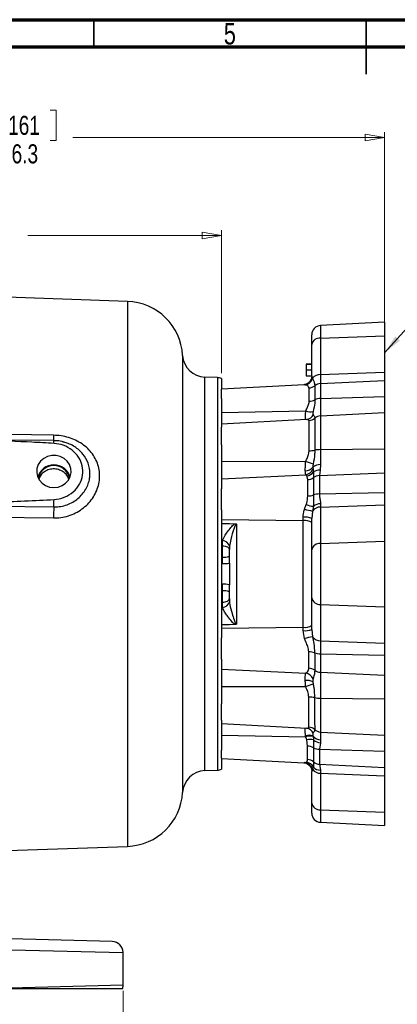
# Model space of a CAD drawing. Header units: inches. Extents: x 0.6 to 16.3, y 0.2 to 11.5.
# Tile 6 of 9: x 6 to 8.7, y 4.4 to 11.5. Entities that reach past the tile are written whole.
import ezdxf

# ---------------------------------------------------------------- set-up
doc = ezdxf.new("R2010")
doc.units = ezdxf.units.IN
doc.header["$MEASUREMENT"] = 0
doc.styles.add('SLDTEXTSTYLE0', font='TXT', dxfattribs={"width": 0.75})
doc.dimstyles.new('SLDDIMSTYLE1', dxfattribs={"dimtxt": 0.137795, "dimasz": 0.14, "dimexe": 0, "dimexo": 0.0625, "dimgap": 0.034449, "dimtad": 0, "dimdec": 1, "dimlfac": 1.5, "dimrnd": 1e-09, "dimzin": 12, "dimdsep": 46, "dimtxsty": 'SLDTEXTSTYLE0', "dimblk1": 'CLOSED', "dimblk2": 'CLOSED', "dimsah": 1, "dimcen": 0.09, "dimadec": 0, "dimazin": 3, "dimtfac": 1, "dimtdec": 1, "dimtofl": 0, "dimtmove": 0, "dimatfit": 3, "dimldrblk": 'CLOSED', "dimfxl": 0, "dimfrac": 2, "dimtolj": 1, "dimtzin": 12, "dimarcsym": 0})
doc.dimstyles.new('SLDDIMSTYLE5', dxfattribs={"dimtxt": 0.137795, "dimasz": 0.14, "dimexe": 0, "dimexo": 0.0625, "dimgap": 0.034449, "dimtad": 0, "dimdec": 1, "dimlfac": 1.5, "dimrnd": 1e-09, "dimzin": 4, "dimdsep": 46, "dimtxsty": 'SLDTEXTSTYLE0', "dimblk1": 'CLOSED', "dimblk2": 'CLOSED', "dimsah": 1, "dimcen": 0.09, "dimadec": 0, "dimazin": 1, "dimtfac": 1, "dimtdec": 1, "dimtofl": 0, "dimtmove": 0, "dimatfit": 3, "dimldrblk": 'CLOSED', "dimfxl": 0, "dimfrac": 2, "dimtolj": 1, "dimtzin": 12, "dimarcsym": 0})
doc.dimstyles.new('SLDDIMSTYLE6', dxfattribs={"dimtxt": 0.18, "dimasz": 0.14, "dimexe": 0, "dimexo": 0.0625, "dimgap": 0, "dimtad": 0, "dimtih": 1, "dimtoh": 1, "dimdec": 0, "dimrnd": 1e-09, "dimzin": 0, "dimdsep": 46, "dimtxsty": 'Standard', "dimsah": 1, "dimcen": 0.09, "dimadec": 0, "dimazin": 0, "dimtfac": 0.14, "dimtdec": 0, "dimtofl": 0, "dimtmove": 0, "dimatfit": 3, "dimfxl": 0, "dimfrac": 2, "dimtolj": 1, "dimtzin": 0, "dimarcsym": 0})

# ---------------------------------------------------------------- blocks, each defined once
blk = doc.blocks.new('_Closed')
at = {"color": 0, "linetype": 'ByBlock', "lineweight": -2}
for p, q in [((-1, 0.166667), (0, 0)), ((-1, 0.166667), (-1, -0.166667)), ((0, 0), (-1, -0.166667)), ((0, 0), (-1, 0))]:
    blk.add_line(p, q, dxfattribs=at)
blk = doc.blocks.new('_D_6')
at = {"color": 7, "linetype": 'Continuous', "lineweight": 0}
for p, q in [((5.875, 10.8423), (5.833, 10.8423)), ((5.833, 10.8423), (5.833, 10.6235)), ((6.1804, 10.8423), (6.2224, 10.8423)), ((6.2224, 10.8423), (6.2224, 10.6235)), ((8.5978, 9.2498), (8.5978, 10.6832)), ((4.3731, 10.6438), (5.7122, 10.6438)), ((5.833, 10.6235), (5.875, 10.6235)), ((6.2224, 10.6235), (6.1804, 10.6235)), ((8.5978, 10.6438), (6.3432, 10.6438))]:
    blk.add_line(p, q, dxfattribs=at)
at = {"color": 7, "linetype": 'Continuous', "lineweight": 18, "xscale": 0.14, "yscale": 0.14, "rotation": 180.0000000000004}
blk.add_blockref('_Closed', (4.3731, 10.6438), dxfattribs=at)
at = {"color": 7, "linetype": 'Continuous', "lineweight": 18, "xscale": 0.14, "yscale": 0.14}
blk.add_blockref('_Closed', (8.5978, 10.6438), dxfattribs=at)
at = {"color": 7, "linetype": 'Continuous', "lineweight": 18, "char_height": 0.1378, "attachment_point": 1, "style": 'SLDTEXTSTYLE0'}
for s, insert in [('161', (5.875, 10.8011)), ('6.3', (5.9004, 10.595))]:
    blk.add_mtext(s, dxfattribs=dict(at, insert=insert))
blk = doc.blocks.new('_D_7')
at = {"color": 7, "linetype": 'Continuous', "lineweight": 0}
for p, q in [((5.5488, 10.1336), (5.5068, 10.1336)), ((5.5068, 10.1336), (5.5068, 9.9148)), ((5.8543, 10.1336), (5.8962, 10.1336)), ((5.8962, 10.1336), (5.8962, 9.9148)), ((7.4184, 8.9402), (7.4184, 9.9745)), ((4.3731, 9.9351), (5.386, 9.9351)), ((5.5068, 9.9148), (5.5488, 9.9148)), ((5.8962, 9.9148), (5.8543, 9.9148)), ((7.4184, 9.9351), (6.0171, 9.9351))]:
    blk.add_line(p, q, dxfattribs=at)
at = {"color": 7, "linetype": 'Continuous', "lineweight": 18, "xscale": 0.14, "yscale": 0.14, "rotation": 180.0000000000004}
blk.add_blockref('_Closed', (4.3731, 9.9351), dxfattribs=at)
at = {"color": 7, "linetype": 'Continuous', "lineweight": 18, "xscale": 0.14, "yscale": 0.14}
blk.add_blockref('_Closed', (7.4184, 9.9351), dxfattribs=at)
at = {"color": 7, "linetype": 'Continuous', "lineweight": 18, "char_height": 0.1378, "attachment_point": 1, "style": 'SLDTEXTSTYLE0'}
for s, insert in [('116', (5.5488, 10.0925)), ('4.6', (5.5743, 9.8863))]:
    blk.add_mtext(s, dxfattribs=dict(at, insert=insert))
blk = doc.blocks.new('_D_10')
at = {"color": 7, "linetype": 'Continuous', "lineweight": 0}
for p, q in [((2.0398, 4.4733), (2.0398, 4.0553)), ((6.7064, 4.4733), (6.7064, 4.0553)), ((5.695, 4.2931), (5.653, 4.2931)), ((5.653, 4.2931), (5.653, 4.0744)), ((6.0005, 4.2931), (6.0424, 4.2931)), ((6.0424, 4.2931), (6.0424, 4.0744)), ((2.0398, 4.0947), (5.5322, 4.0947)), ((5.653, 4.0744), (5.695, 4.0744)), ((6.0424, 4.0744), (6.0005, 4.0744)), ((6.7064, 4.0947), (6.1633, 4.0947))]:
    blk.add_line(p, q, dxfattribs=at)
at = {"color": 7, "linetype": 'Continuous', "lineweight": 18, "xscale": 0.14, "yscale": 0.14, "rotation": 180.0000000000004}
blk.add_blockref('_Closed', (2.0398, 4.0947, -0.0033), dxfattribs=at)
at = {"color": 7, "linetype": 'Continuous', "lineweight": 18, "xscale": 0.14, "yscale": 0.14}
blk.add_blockref('_Closed', (6.7064, 4.0947, -0.0033), dxfattribs=at)
at = {"color": 7, "linetype": 'Continuous', "lineweight": 18, "char_height": 0.1378, "attachment_point": 1, "style": 'SLDTEXTSTYLE0'}
for s, insert in [('178', (5.695, 4.252)), ('7.0', (5.7205, 4.0458))]:
    blk.add_mtext(s, dxfattribs=dict(at, insert=insert))

msp = doc.modelspace()

# ---------------------------------------------------------------- linework, layer by layer
at = {"color": 7, "linetype": 'Continuous', "lineweight": 70}
for p, q in [((0.5906, 11.4961), (16.3386, 11.4961)), ((0.7874, 11.2992), (16.1417, 11.2992))]:
    msp.add_line(p, q, dxfattribs=at)
at = {"color": 7, "linetype": 'Continuous', "lineweight": 35}
for p, q in [((6.4961, 11.2992), (6.4961, 11.4961)), ((8.4646, 11.4961), (8.4646, 11.1024)), ((8.4646, 11.2992), (8.4646, 11.4961))]:
    msp.add_line(p, q, dxfattribs=at)
at = {"color": 7, "linetype": 'Continuous', "lineweight": 25}
for p, q in [((6.7389, 9.4588), (4.3731, 9.5414)), ((8.5978, 9.3088), (8.1343, 9.2845)), ((8.5978, 9.3088), (8.5978, 9.2105)), ((8.0711, 9.1462), (8.0711, 9.218)), ((8.1343, 9.1933), (8.5978, 9.2105)), ((8.1343, 9.1933), (8.1343, 8.9303)), ((8.5978, 9.2105), (8.5978, 8.9475)), ((8.0711, 8.9193), (8.0711, 9.1462)), ((8.0311, 9.0069), (8.0711, 9.0069)), ((8.0311, 9.0048), (8.0711, 9.0048)), ((8.0311, 9.0048), (8.0311, 8.9639)), ((7.3892, 8.9075), (7.2978, 8.9107)), ((8.0311, 8.9639), (8.0711, 8.9639)), ((8.0311, 8.9639), (8.0311, 8.9214)), ((8.0311, 8.9214), (8.0711, 8.9214)), ((8.0311, 8.9193), (8.0711, 8.9193)), ((8.1343, 8.9303), (8.5978, 8.9475)), ((8.1343, 8.9303), (8.1343, 8.8651)), ((8.5978, 8.9475), (8.5978, 8.8873)), ((7.4184, 8.9008), (7.4184, 8.825)), ((8.0148, 8.8562), (7.4184, 8.825)), ((8.1343, 8.8651), (8.5978, 8.8873)), ((8.1343, 8.8651), (8.1343, 8.7563)), ((8.5978, 8.8873), (8.5978, 8.7704)), ((7.4184, 8.7566), (7.4184, 8.8248)), ((8.1343, 8.7563), (8.5978, 8.7704)), ((8.5978, 8.7704), (8.5978, 8.6553)), ((7.4184, 8.7566), (7.4184, 8.5482)), ((8.1343, 8.7563), (8.1343, 8.6316)), ((7.4184, 8.6564), (8.0281, 8.6674)), ((8.1343, 8.6316), (8.5978, 8.6553)), ((8.1343, 8.6316), (8.1343, 8.3867)), ((8.5978, 8.6553), (8.5978, 8.392)), ((8.0332, 8.6038), (7.4184, 8.5716)), ((7.4184, 8.4219), (7.4184, 8.5482)), ((8.0512, 8.379), (8.0512, 8.5976)), ((8.0927, 8.6146), (8.0927, 8.3828)), ((7.4184, 8.4219), (7.4184, 8.1044)), ((8.1343, 8.3867), (8.5978, 8.392)), ((8.1343, 8.3867), (8.1343, 8.2783)), ((8.5978, 8.392), (8.5978, 8.2193)), ((7.4184, 8.3031), (8.0276, 8.3017)), ((8.1343, 8.2783), (8.1325, 8.239)), ((7.4184, 8.1756), (8.0275, 8.2055)), ((8.0356, 8.1975), (8.0275, 8.2055)), ((8.0418, 8.17), (8.0356, 8.1975)), ((8.0793, 8.2588), (8.0809, 8.2466)), ((8.0809, 8.2466), (8.084, 8.2255)), ((8.084, 8.2255), (8.0839, 8.1845)), ((8.1325, 8.239), (8.1259, 8.1992)), ((8.1259, 8.1992), (8.5978, 8.2193)), ((8.5978, 8.2193), (8.5978, 8.0763)), ((7.4184, 7.9512), (7.4184, 8.1044)), ((8.1263, 8.0663), (8.5978, 8.0763)), ((8.5978, 8.0763), (8.5978, 7.9885)), ((8.0187, 7.9564), (8.0316, 7.9888)), ((8.0829, 7.9774), (8.0765, 7.9428)), ((8.1343, 7.9955), (8.1343, 7.9714)), ((8.1343, 7.9714), (8.5978, 7.9885)), ((8.5978, 7.9885), (8.5978, 7.7256)), ((7.4184, 7.9512), (7.4184, 7.4881)), ((8.0765, 7.9428), (8.0711, 7.8896)), ((8.1343, 7.9714), (8.1343, 7.7084)), ((7.4184, 7.8803), (8.0079, 7.8738)), ((7.5256, 7.8479), (7.5256, 7.1245)), ((8.0079, 7.8738), (8.0079, 7.8981)), ((8.0079, 7.1024), (8.0079, 7.8738)), ((8.0711, 7.6613), (8.0711, 7.8896)), ((7.4184, 7.7298), (7.4261, 7.7295)), ((8.1343, 7.7084), (8.5978, 7.7256)), ((8.1343, 7.7084), (8.1343, 7.2678)), ((8.5978, 7.7256), (8.5978, 7.2506)), ((7.4751, 7.5663), (7.4751, 7.6643)), ((8.0711, 7.3149), (8.0711, 7.6613)), ((7.4246, 7.6101), (7.4184, 7.6102)), ((7.4246, 7.563), (7.4246, 7.6101)), ((7.4184, 7.4881), (7.4184, 7.025)), ((7.4246, 7.365), (7.4246, 7.4132)), ((7.4751, 7.3101), (7.4751, 7.4099)), ((7.4184, 7.3649), (7.4246, 7.365)), ((8.0711, 7.0866), (8.0711, 7.3149)), ((8.1343, 7.2678), (8.5978, 7.2506)), ((8.1343, 7.2678), (8.1343, 7.0048)), ((7.4261, 7.2454), (7.4184, 7.2451)), ((8.5978, 7.2506), (8.5978, 6.9877)), ((7.4184, 7.0959), (8.0079, 7.1024)), ((8.0079, 7.0781), (8.0079, 7.1024)), ((8.0187, 7.0198), (8.0079, 7.0781)), ((8.0711, 7.0866), (8.0765, 7.0334)), ((7.4184, 6.8718), (7.4184, 7.025)), ((8.1343, 7.0048), (8.5978, 6.9877)), ((8.1343, 7.0048), (8.1343, 6.9097)), ((8.5978, 6.9877), (8.5978, 6.8999)), ((8.1343, 6.9097), (8.5978, 6.8999)), ((8.1343, 6.9097), (8.1343, 6.7767)), ((7.4184, 6.8718), (7.4184, 6.5495)), ((8.5978, 6.8999), (8.5978, 6.7569)), ((7.4184, 6.8002), (8.027, 6.7703)), ((8.1343, 6.7767), (8.5978, 6.7569)), ((8.1343, 6.7767), (8.1343, 6.5895)), ((8.5978, 6.7569), (8.5978, 6.5842)), ((7.4184, 6.6729), (8.0269, 6.6742)), ((8.1343, 6.5895), (8.5978, 6.5842)), ((8.1343, 6.5895), (8.1343, 6.3446)), ((8.5978, 6.5842), (8.5978, 6.321)), ((7.4184, 6.4311), (7.4184, 6.5495)), ((7.4184, 6.4311), (7.4184, 6.2142)), ((7.4184, 6.4053), (8.0321, 6.3731)), ((8.1343, 6.3446), (8.5978, 6.321)), ((8.1343, 6.3446), (8.1343, 6.2891)), ((7.4184, 6.321), (8.0266, 6.3099)), ((8.0266, 6.3099), (8.0259, 6.3168)), ((8.0408, 6.242), (8.0347, 6.2892)), ((8.0801, 6.3156), (8.0804, 6.3138)), ((8.0804, 6.3138), (8.0838, 6.2876)), ((8.0838, 6.2876), (8.0839, 6.231)), ((8.1343, 6.2891), (8.1329, 6.2656)), ((8.5978, 6.321), (8.5978, 6.2058)), ((7.4184, 6.1544), (7.4184, 6.2142)), ((8.1329, 6.2656), (8.1269, 6.2201)), ((8.1269, 6.2201), (8.5978, 6.2058)), ((8.5978, 6.2058), (8.5978, 6.0889)), ((7.4184, 6.1544), (7.4184, 6.0754)), ((7.4184, 6.1536), (8.0135, 6.1224)), ((8.0182, 6.123), (8.0312, 6.1269)), ((7.2978, 6.0655), (7.3892, 6.0687)), ((8.0135, 6.1224), (8.0147, 6.1223)), ((8.0763, 6.0748), (8.0711, 6.0587)), ((8.0711, 5.83), (8.0711, 6.0587)), ((8.0827, 6.0909), (8.0763, 6.0748)), ((8.127, 6.1115), (8.5978, 6.0889)), ((8.1343, 6.0683), (8.1343, 6.0459)), ((8.5978, 6.0889), (8.5978, 6.0287)), ((8.1343, 6.0459), (8.5978, 6.0287)), ((8.1343, 6.0459), (8.1343, 5.7829)), ((8.5978, 6.0287), (8.5978, 5.7657)), ((8.0711, 5.7582), (8.0711, 5.83)), ((8.1343, 5.7829), (8.5978, 5.7657)), ((8.5978, 5.7657), (8.5978, 5.6674)), ((8.1343, 5.6917), (8.5978, 5.6674)), ((5.7805, 5.4839), (6.7389, 5.5174)), ((6.6285, 4.8301), (5.408, 4.8621)), ((5.6738, 4.7756), (6.7064, 4.7502)), ((6.7064, 4.5127), (6.7064, 4.7502)), ((6.7064, 4.5127), (5.7179, 4.4884))]:
    msp.add_line(p, q, dxfattribs=at)
at = {"color": 8, "linetype": 'Continuous', "lineweight": 25}
for p, q in [((6.7389, 9.4588), (6.7389, 7.4881)), ((8.1343, 9.2845), (8.1343, 9.1933)), ((7.1372, 9.0682), (7.1372, 5.908)), ((7.2978, 7.4881), (7.2978, 8.9107)), ((7.3892, 8.9075), (7.3892, 7.4881)), ((8.0197, 8.8556), (8.0149, 8.855)), ((6.7389, 7.4881), (6.7389, 5.5174)), ((7.2978, 6.0655), (7.2978, 7.4881)), ((7.3892, 7.4881), (7.3892, 6.0687)), ((8.1343, 5.7829), (8.1343, 5.6917))]:
    msp.add_line(p, q, dxfattribs=at)
at = {"color": 7, "linetype": 'Continuous', "lineweight": 25, "flags": 128}
for points in [[(6.2036, 8.4909), (6.0437, 8.493), (5.4041, 8.5012), (4.3731, 8.5144)], [(6.2058, 8.4516), (5.8476, 8.4562), (5.0898, 8.4657)], [(6.2064, 8.1125), (6.2374, 8.1162), (6.2664, 8.1269), (6.2916, 8.144), (6.3115, 8.1665), (6.3248, 8.1928), (6.3307, 8.2214), (6.3287, 8.2505), (6.3191, 8.2782), (6.3023, 8.3028), (6.2796, 8.3227), (6.2523, 8.3368), (6.222, 8.344), (6.1908, 8.344), (6.1606, 8.3368), (6.1333, 8.3227), (6.1105, 8.3028), (6.0938, 8.2782), (6.0842, 8.2505), (6.0822, 8.2214), (6.088, 8.1928), (6.1013, 8.1665), (6.1212, 8.144), (6.1465, 8.1269), (6.1755, 8.1162), (6.2064, 8.1125)], [(5.6222, 7.9793), (5.7821, 7.9773), (6.2056, 7.972)], [(5.6202, 7.8998), (5.7801, 7.8978), (6.2036, 7.8926)], [(7.4184, 7.8525), (7.4751, 7.8518), (7.5162, 7.8512)], [(7.4249, 7.6914), (7.4349, 7.6906), (7.4444, 7.6889), (7.453, 7.6863), (7.4606, 7.6829), (7.4668, 7.6789), (7.4713, 7.6743), (7.4742, 7.6694), (7.4751, 7.6643)], [(7.4249, 7.2827), (7.4349, 7.2835), (7.4444, 7.2853), (7.453, 7.2879), (7.4606, 7.2913), (7.4668, 7.2954), (7.4713, 7.3), (7.4742, 7.305), (7.4751, 7.3101)], [(7.517, 7.1215), (7.4751, 7.1209), (7.4184, 7.1201)]]:
    msp.add_lwpolyline(points, dxfattribs=at)
at = {"color": 7, "linetype": 'Continuous', "lineweight": 25}
for centre, radius, start, end in [((6.7244, 9.0457), 0.4133, 3.11173, 88), ((8.1378, 9.218), 0.0667, 93, 180), ((8.1284, 9.1353), 0.0583, 84.21171, 169.17046), ((7.3036, 9.0772), 0.1667, 183.11173, 268), ((7.3864, 8.8275), 0.08, 66.42182, 88), ((8.0138, 8.9213), 0.0659, 275.16565, 343.56936), ((8.1331, 8.8597), 0.0706, 89.01183, 142.6055), ((8.0485, 8.9034), 0.07, 272.48963, 309.3839), ((8.1373, 8.7951), 0.07, 92.43373, 129.32568), ((8.0503, 8.8329), 0.0965, 270.91091, 296.30715), ((8.1357, 8.6598), 0.0965, 90.844, 116.21571), ((8.0639, 8.758), 0.0974, 248.43607, 280.23417), ((8.1376, 8.5641), 0.0675, 92.82906, 131.64088), ((8.0479, 8.665), 0.0675, 272.82906, 311.64088), ((8.0507, 8.6097), 0.2308, 270.1145, 280.48643), ((8.1347, 8.1559), 0.2308, 90.1145, 100.48643), ((6.2064, 8.1558), 0.1207, 15.26105, 164.73895), ((6.2064, 8.1567), 0.1158, 11.93507, 168.06493), ((7.8381, 7.7332), 0.5993, 66.08867, 71.55755), ((8.1324, 8.1965), 0.0818, 88.66311, 130.38137), ((8.0218, 8.3132), 0.0792, 271.92844, 316.63544), ((8.0148, 8.2772), 0.0729, 280.075, 335.12778), ((8.0256, 8.2705), 0.0737, 277.77716, 322.38688), ((8.1285, 8.1243), 0.0749, 91.92788, 126.53241), ((8.1269, 8.1653), 0.074, 85.68833, 125.42827), ((8.0395, 8.2449), 0.0749, 271.73041, 306.30712), ((8.0409, 8.1813), 0.1298, 270.23389, 289.31671), ((8.1271, 7.937), 0.1293, 90.37186, 109.53488), ((4.6793, 8.0459), 1.5281, 357.22769, 359.2382), ((8.1031, 8.1889), 0.2125, 250.31745, 264.54367), ((8.134, 7.9142), 0.0813, 89.82532, 128.97064), ((8.0132, 7.8874), 1.8095, 177.31986, 179.83581), ((8.1526, 8.3974), 0.4609, 253.10534, 260.48995), ((8.1329, 7.9014), 0.07, 88.85223, 143.6787), ((8.0229, 7.7699), 0.1291, 68.05655, 96.65272), ((8.0223, 7.7898), 0.0852, 55.08646, 99.73971), ((7.4231, 7.6753), 0.0544, 13.71477, 86.7915), ((8.1284, 7.6503), 0.0583, 84.21171, 169.17046), ((7.4366, 7.7353), 0.1258, 264.50485, 287.81855), ((7.4367, 7.7627), 0.2001, 266.52075, 281.06179), ((7.4367, 7.2135), 0.2001, 78.93821, 93.47925), ((7.4366, 7.2409), 0.1247, 72.02087, 95.5414), ((7.4231, 7.2996), 0.0543, 273.12363, 346.3747), ((8.1284, 7.3259), 0.0583, 190.82954, 275.78829), ((8.0223, 7.1864), 0.0852, 260.26029, 304.91354), ((8.0229, 7.2063), 0.1291, 263.34728, 291.94345), ((8.1526, 6.5788), 0.4609, 99.51005, 106.89466), ((8.1329, 7.0748), 0.07, 216.3213, 271.14777), ((8.0491, 6.7948), 0.1296, 70.7208, 89.82182), ((8.1349, 7.039), 0.1292, 250.53702, 269.70557), ((8.0142, 6.6986), 0.0728, 24.15912, 79.88746), ((8.0479, 6.731), 0.0748, 53.73021, 88.34473), ((8.1367, 6.8515), 0.0748, 233.54134, 268.17847), ((8.0355, 6.6207), 0.0976, 63.47491, 96.78982), ((7.8339, 7.2735), 0.6296, 287.851, 293.06626), ((8.0488, 6.3711), 0.2266, 79.06288, 89.88538), ((8.1345, 6.8169), 0.2274, 259.15601, 269.93883), ((8.0468, 6.3122), 0.0675, 47.7424, 87.24727), ((8.1376, 6.4121), 0.0675, 227.67296, 267.17555), ((8.0514, 6.239), 0.0818, 69.48837, 108.17376), ((8.06, 6.2208), 0.0952, 77.59566, 110.53806), ((8.056, 6.1905), 0.101, 74.01911, 102.15682), ((8.135, 6.3594), 0.0702, 218.50233, 269.37716), ((8.1395, 6.3464), 0.081, 226.51973, 265.2815), ((8.0395, 6.1474), 0.0946, 62.05929, 89.23046), ((8.1279, 6.3149), 0.0948, 242.30794, 269.40651), ((8.0225, 6.0596), 0.0679, 27.46024, 82.62589), ((8.0379, 6.0764), 0.0697, 48.75288, 87.63958), ((8.1299, 6.1812), 0.0698, 228.69397, 267.58313), ((7.3036, 5.899), 0.1667, 92, 176.88827), ((7.3864, 6.1487), 0.08, 272, 293.57818), ((8.0125, 6.0571), 0.0662, 15.53709, 85.02521), ((8.1328, 6.1156), 0.0697, 215.811, 271.22493), ((8.1353, 6.1409), 0.0725, 223.57778, 269.20063), ((6.7244, 5.9305), 0.4133, 272, 356.88827), ((8.1284, 5.8409), 0.0583, 190.82954, 275.78829), ((8.1378, 5.7582), 0.0667, 180, 267), ((6.6264, 4.7502), 0.08, 0, 88.5), ((6.6264, 4.5127), 0.08, 342.29255, 0)]:
    msp.add_arc(centre, radius, start, end, dxfattribs=at)
at = {"color": 8, "linetype": 'Continuous', "lineweight": 25}
for centre, radius, start, end in [((8.0249, 8.6649), 0.0617, 280.70897, 335.61758), ((6.411, 8.4804), 0.2076, 177.09411, 188.07744), ((6.1314, 8.4362), 0.076, 356.71763, 11.69918), ((8.0237, 6.3119), 0.0619, 23.48194, 78.7676)]:
    msp.add_arc(centre, radius, start, end, dxfattribs=at)
at = {"color": 7, "linetype": 'Continuous', "lineweight": 25}
for points, knots in [([(8.0705, 8.918), (8.0704, 8.9141), (8.0703, 8.9039), (8.0636, 8.8875), (8.0519, 8.8724), (8.0377, 8.8625), (8.0243, 8.8574), (8.0175, 8.8566), (8.0143, 8.8563)], [0, 0, 0, 0, 0.12374, 0.322888, 0.529133, 0.706423, 0.864497, 1, 1, 1, 1]), ([(8.0711, 8.9193), (8.0711, 8.9188), (8.0713, 8.9148), (8.0743, 8.9083), (8.077, 8.9026)], [0, 0, 0, 0, 0.106781, 1, 1, 1, 1]), ([(8.077, 8.9026), (8.0803, 8.8955), (8.0883, 8.8781), (8.0912, 8.86), (8.0929, 8.8493)], [0, 0, 0, 0, 0.406272, 1, 1, 1, 1]), ([(8.0515, 8.8334), (8.0497, 8.8382), (8.0472, 8.845), (8.0337, 8.8523), (8.0256, 8.8542), (8.0197, 8.8556)], [0, 0, 0, 0, 0.384735, 0.54712, 1, 1, 1, 1]), ([(8.0519, 8.7364), (8.0518, 8.749), (8.0518, 8.7746), (8.0517, 8.8083), (8.0516, 8.8247), (8.0515, 8.8334)], [0, 0, 0, 0, 0.3101904, 0.6293767, 1, 1, 1, 1]), ([(8.0929, 8.8493), (8.0929, 8.84), (8.093, 8.8228), (8.093, 8.7872), (8.0931, 8.7601), (8.0931, 8.7464)], [0, 0, 0, 0, 0.370666, 0.680841, 1, 1, 1, 1]), ([(8.0281, 8.6674), (8.0322, 8.6762), (8.0405, 8.694), (8.0503, 8.7169), (8.0514, 8.731), (8.0519, 8.7364)], [0, 0, 0, 0, 0.377255, 0.759814, 1, 1, 1, 1]), ([(8.0931, 8.7464), (8.0929, 8.7388), (8.092, 8.7102), (8.0858, 8.6825), (8.0812, 8.6622)], [0, 0, 0, 0, 0.2659145, 1, 1, 1, 1]), ([(8.0812, 8.6622), (8.081, 8.6615), (8.0804, 8.6583), (8.0797, 8.6531), (8.0794, 8.6471), (8.0798, 8.6422), (8.0807, 8.6403), (8.0812, 8.6394)], [0, 0, 0, 0, 0.061174, 0.286538, 0.528301, 0.774426, 1, 1, 1, 1]), ([(8.0812, 8.6394), (8.0828, 8.6372), (8.0891, 8.6289), (8.0912, 8.6206), (8.0927, 8.6146)], [0, 0, 0, 0, 0.268651, 1, 1, 1, 1]), ([(8.0364, 8.6044), (8.0358, 8.6042), (8.0346, 8.6039), (8.0336, 8.6039), (8.0331, 8.604)], [0, 0, 0, 0, 0.531969, 1, 1, 1, 1]), ([(6.2036, 7.8926), (6.2168, 7.8928), (6.2486, 7.8935), (6.2983, 7.903), (6.3508, 7.9216), (6.3992, 7.9485), (6.4421, 7.9824), (6.478, 8.0223), (6.5063, 8.0668), (6.5259, 8.1148), (6.5367, 8.1647), (6.5379, 8.2153), (6.5298, 8.2652), (6.5122, 8.3126), (6.486, 8.3566), (6.4518, 8.3955), (6.4109, 8.4288), (6.3643, 8.4555), (6.3133, 8.4752), (6.2592, 8.4879), (6.2222, 8.4899), (6.2036, 8.4909)], [0, 0, 0, 0, 0.038378, 0.09291, 0.147439, 0.201566, 0.255685, 0.308751, 0.361806, 0.414177, 0.466541, 0.51909, 0.571642, 0.624715, 0.677797, 0.731116, 0.784444, 0.838115, 0.891791, 0.945895, 1, 1, 1, 1]), ([(6.2073, 8.4319), (6.154, 8.4348), (5.8878, 8.4494), (5.4365, 8.4608), (5.0386, 8.4661), (4.854, 8.4685)], [0, 0, 0, 0, 0.118179, 0.590932, 1, 1, 1, 1]), ([(6.2686, 8.4436), (6.2667, 8.4441), (6.2512, 8.4488), (6.2298, 8.4514), (6.2107, 8.451), (6.2058, 8.4509)], [0, 0, 0, 0, 0.0977301, 0.7659086, 1, 1, 1, 1]), ([(6.2073, 8.0256), (6.2327, 8.0295), (6.2835, 8.0373), (6.3486, 8.0781), (6.3952, 8.1345), (6.4179, 8.2014), (6.4151, 8.2702), (6.3883, 8.3338), (6.3403, 8.3858), (6.2776, 8.4217), (6.2302, 8.4285), (6.2073, 8.4319)], [0, 0, 0, 0, 0.11604, 0.231742, 0.345909, 0.4574, 0.56622, 0.674467, 0.78353, 0.895363, 1, 1, 1, 1]), ([(6.2858, 8.4387), (6.2829, 8.4399), (6.2774, 8.4421), (6.2715, 8.4426), (6.2687, 8.4429)], [0, 0, 0, 0, 0.525278, 1, 1, 1, 1]), ([(8.0276, 8.3017), (8.0318, 8.3112), (8.04, 8.3303), (8.0497, 8.3561), (8.0508, 8.3727), (8.0512, 8.379)], [0, 0, 0, 0, 0.3802701, 0.7659961, 1, 1, 1, 1]), ([(8.0927, 8.3828), (8.0925, 8.3739), (8.0917, 8.3396), (8.0855, 8.306), (8.081, 8.281)], [0, 0, 0, 0, 0.259021, 1, 1, 1, 1]), ([(8.0244, 8.234), (8.0244, 8.2379), (8.0242, 8.2495), (8.025, 8.272), (8.0265, 8.2915), (8.0276, 8.3013), (8.0276, 8.3017)], [0, 0, 0, 0, 0.202737, 0.596225, 0.982207, 1, 1, 1, 1]), ([(8.081, 8.281), (8.0809, 8.2809), (8.0804, 8.2778), (8.0796, 8.2716), (8.0792, 8.2644), (8.0793, 8.2602), (8.0793, 8.2588)], [0, 0, 0, 0, 0.01624, 0.387771, 0.790405, 1, 1, 1, 1]), ([(6.314, 8.1743), (6.31, 8.1836), (6.3013, 8.204), (6.2743, 8.2281), (6.2394, 8.2443), (6.2004, 8.2489), (6.1621, 8.2417), (6.1292, 8.223), (6.1062, 8.1989), (6.1002, 8.1799), (6.0979, 8.1724)], [0, 0, 0, 0, 0.1105389, 0.2442073, 0.3778395, 0.5113227, 0.6448082, 0.7786017, 0.9126908, 1, 1, 1, 1]), ([(8.0275, 8.2055), (8.0268, 8.2086), (8.0252, 8.2154), (8.0247, 8.2275), (8.0244, 8.234)], [0, 0, 0, 0, 0.4657135, 1, 1, 1, 1]), ([(8.1259, 8.1992), (8.126, 8.1881), (8.1261, 8.1655), (8.1262, 8.1209), (8.1262, 8.0853), (8.1263, 8.0663)], [0, 0, 0, 0, 0.310537, 0.63008, 1, 1, 1, 1]), ([(8.0415, 8.0515), (8.0415, 8.0684), (8.0415, 8.0995), (8.0416, 8.1394), (8.0417, 8.1597), (8.0418, 8.17)], [0, 0, 0, 0, 0.367089, 0.679022, 1, 1, 1, 1]), ([(8.0839, 8.1845), (8.0839, 8.1739), (8.0839, 8.1525), (8.0839, 8.1103), (8.0839, 8.0768), (8.0839, 8.0588)], [0, 0, 0, 0, 0.311344, 0.631717, 1, 1, 1, 1]), ([(8.0316, 7.9888), (8.0328, 7.9925), (8.0401, 8.0132), (8.0408, 8.0342), (8.0415, 8.0515)], [0, 0, 0, 0, 0.1759907, 1, 1, 1, 1]), ([(8.0839, 8.0588), (8.0841, 8.045), (8.0845, 8.0174), (8.0834, 7.9907), (8.0829, 7.9774)], [0, 0, 0, 0, 0.499629, 1, 1, 1, 1]), ([(8.1263, 8.0663), (8.1268, 8.0567), (8.128, 8.0373), (8.1333, 8.0142), (8.134, 8.0006), (8.1343, 7.9955)], [0, 0, 0, 0, 0.380944, 0.768625, 1, 1, 1, 1]), ([(5.6231, 8.0024), (5.6764, 8.0038), (5.8712, 8.0091), (6.0659, 8.0186), (6.2073, 8.0256)], [0, 0, 0, 0, 0.273641, 1, 1, 1, 1]), ([(8.0079, 7.8981), (8.0095, 7.9152), (8.0114, 7.9351), (8.0178, 7.9538), (8.0187, 7.9564)], [0, 0, 0, 0, 0.861443, 1, 1, 1, 1]), ([(7.4261, 7.7295), (7.4313, 7.7421), (7.4406, 7.7641), (7.4663, 7.7996), (7.4874, 7.8245), (7.5039, 7.8424), (7.5121, 7.8483), (7.5162, 7.8512)], [0, 0, 0, 0, 0.327644, 0.5782208, 0.8290792, 0.9144479, 1, 1, 1, 1]), ([(7.5256, 7.8479), (7.5253, 7.8479), (7.5245, 7.8478), (7.5228, 7.8469), (7.5188, 7.8423), (7.5147, 7.8326), (7.5011, 7.7968), (7.4856, 7.7467), (7.4786, 7.7045), (7.4759, 7.6881)], [0, 0, 0, 0, 0.006139, 0.012414, 0.031167, 0.106805, 0.188215, 0.684818, 1, 1, 1, 1]), ([(7.5162, 7.8512), (7.5183, 7.851), (7.5216, 7.8508), (7.5246, 7.8489), (7.5256, 7.848), (7.5256, 7.8479)], [0, 0, 0, 0, 0.6060599, 0.9764023, 1, 1, 1, 1]), ([(7.4246, 7.6101), (7.4247, 7.6235), (7.425, 7.6519), (7.425, 7.6777), (7.4249, 7.6914)], [0, 0, 0, 0, 0.469704, 1, 1, 1, 1]), ([(7.4249, 7.6914), (7.4249, 7.694), (7.4249, 7.7086), (7.4256, 7.7201), (7.4261, 7.7295)], [0, 0, 0, 0, 0.181585, 1, 1, 1, 1]), ([(7.4759, 7.6881), (7.4755, 7.682), (7.4751, 7.6743), (7.4751, 7.6659), (7.4751, 7.6643)], [0, 0, 0, 0, 0.806292, 1, 1, 1, 1]), ([(7.4751, 7.5663), (7.4751, 7.5308), (7.4752, 7.4786), (7.4751, 7.4265), (7.4751, 7.4099)], [0, 0, 0, 0, 0.681893, 1, 1, 1, 1]), ([(7.4249, 7.2827), (7.425, 7.2951), (7.425, 7.3209), (7.4247, 7.3498), (7.4246, 7.365)], [0, 0, 0, 0, 0.476366, 1, 1, 1, 1]), ([(7.4261, 7.2454), (7.4259, 7.2471), (7.4249, 7.2574), (7.4249, 7.2712), (7.4249, 7.2827)], [0, 0, 0, 0, 0.166151, 1, 1, 1, 1]), ([(7.4751, 7.3101), (7.4751, 7.3032), (7.4751, 7.2951), (7.4758, 7.2879), (7.4759, 7.2868)], [0, 0, 0, 0, 0.846693, 1, 1, 1, 1]), ([(7.4759, 7.2868), (7.4767, 7.28), (7.4802, 7.2529), (7.4923, 7.2086), (7.5054, 7.1661), (7.5143, 7.1418), (7.5184, 7.132), (7.5217, 7.1269), (7.5233, 7.1253), (7.5243, 7.1247), (7.5251, 7.1245), (7.5254, 7.1245), (7.5256, 7.1245)], [0, 0, 0, 0, 0.130343, 0.521762, 0.801338, 0.88666, 0.956695, 0.978293, 0.987039, 0.994512, 0.996118, 1, 1, 1, 1]), ([(7.517, 7.1215), (7.5162, 7.122), (7.5112, 7.1249), (7.5032, 7.1324), (7.4854, 7.1515), (7.4653, 7.1767), (7.4449, 7.2055), (7.4319, 7.2275), (7.4278, 7.2402), (7.4261, 7.2454)], [0, 0, 0, 0, 0.016988, 0.095181, 0.183451, 0.464018, 0.663137, 0.861756, 1, 1, 1, 1]), ([(7.5256, 7.1245), (7.5256, 7.1244), (7.5252, 7.124), (7.5238, 7.1229), (7.5209, 7.1217), (7.5184, 7.1216), (7.517, 7.1215)], [0, 0, 0, 0, 0.025743, 0.193586, 0.562396, 1, 1, 1, 1]), ([(8.0495, 6.9244), (8.0476, 6.9373), (8.0451, 6.9548), (8.0321, 6.986), (8.0245, 7.0052), (8.0187, 7.0198)], [0, 0, 0, 0, 0.399582, 0.543733, 1, 1, 1, 1]), ([(8.0765, 7.0334), (8.0797, 7.0176), (8.0875, 6.979), (8.0903, 6.9401), (8.0919, 6.9171)], [0, 0, 0, 0, 0.410068, 1, 1, 1, 1]), ([(8.0501, 6.8057), (8.05, 6.8157), (8.0499, 6.836), (8.0496, 6.8759), (8.0495, 6.9075), (8.0495, 6.9244)], [0, 0, 0, 0, 0.311754, 0.632548, 1, 1, 1, 1]), ([(8.0919, 6.9171), (8.0919, 6.8992), (8.092, 6.8661), (8.0921, 6.8238), (8.0921, 6.8022), (8.0922, 6.7913)], [0, 0, 0, 0, 0.367534, 0.679234, 1, 1, 1, 1]), ([(8.024, 6.7176), (8.0239, 6.7227), (8.0237, 6.7328), (8.024, 6.7497), (8.025, 6.7628), (8.0265, 6.7685), (8.027, 6.7703)], [0, 0, 0, 0, 0.214158, 0.427232, 0.821709, 1, 1, 1, 1]), ([(8.027, 6.7703), (8.0311, 6.7737), (8.0393, 6.7804), (8.0487, 6.7925), (8.0497, 6.8021), (8.0501, 6.8057)], [0, 0, 0, 0, 0.3803417, 0.766258, 1, 1, 1, 1]), ([(8.0922, 6.7913), (8.092, 6.7859), (8.0913, 6.7652), (8.0852, 6.7441), (8.0806, 6.7284)], [0, 0, 0, 0, 0.258289, 1, 1, 1, 1]), ([(8.0269, 6.6742), (8.026, 6.684), (8.0247, 6.6989), (8.0242, 6.7128), (8.024, 6.7176)], [0, 0, 0, 0, 0.6523137, 1, 1, 1, 1]), ([(8.0806, 6.7284), (8.0804, 6.7275), (8.0796, 6.7245), (8.0791, 6.7193), (8.079, 6.7132), (8.0791, 6.7098), (8.0791, 6.708)], [0, 0, 0, 0, 0.166503, 0.559997, 0.779442, 1, 1, 1, 1]), ([(8.0791, 6.708), (8.0792, 6.7064), (8.0795, 6.702), (8.0802, 6.6973), (8.0806, 6.6943)], [0, 0, 0, 0, 0.35963, 1, 1, 1, 1]), ([(8.0806, 6.6943), (8.0822, 6.6853), (8.0883, 6.652), (8.0903, 6.6182), (8.0917, 6.5936)], [0, 0, 0, 0, 0.270614, 1, 1, 1, 1]), ([(8.0492, 6.5977), (8.0474, 6.6112), (8.045, 6.6297), (8.035, 6.6547), (8.03, 6.6668), (8.0269, 6.6742)], [0, 0, 0, 0, 0.511923, 0.699161, 1, 1, 1, 1]), ([(8.05, 6.3796), (8.0499, 6.3841), (8.0497, 6.393), (8.0495, 6.4161), (8.0494, 6.4457), (8.0492, 6.4815), (8.0492, 6.5225), (8.0492, 6.5619), (8.0492, 6.5877), (8.0492, 6.5977)], [0, 0, 0, 0, 0.150707, 0.301413, 0.452117, 0.60282, 0.75352, 0.904219, 1, 1, 1, 1]), ([(8.0917, 6.5936), (8.0917, 6.583), (8.0917, 6.5558), (8.0917, 6.5139), (8.0918, 6.4706), (8.0918, 6.4323), (8.0919, 6.401), (8.092, 6.3764), (8.0921, 6.3669), (8.0921, 6.3622)], [0, 0, 0, 0, 0.095803, 0.244379, 0.397284, 0.545833, 0.698707, 0.847194, 1, 1, 1, 1]), ([(8.0322, 6.373), (8.033, 6.373), (8.034, 6.373), (8.0354, 6.3727), (8.0357, 6.3726)], [0, 0, 0, 0, 0.740701, 1, 1, 1, 1]), ([(8.0921, 6.3622), (8.092, 6.36), (8.0912, 6.3519), (8.0851, 6.3431), (8.0805, 6.3366)], [0, 0, 0, 0, 0.260244, 1, 1, 1, 1]), ([(8.0347, 6.2892), (8.0341, 6.2911), (8.0318, 6.298), (8.0288, 6.3049), (8.0266, 6.3099)], [0, 0, 0, 0, 0.265541, 1, 1, 1, 1]), ([(8.0805, 6.3366), (8.0803, 6.3362), (8.0796, 6.3351), (8.0787, 6.3307), (8.0788, 6.3247), (8.0796, 6.3186), (8.0799, 6.3169), (8.0801, 6.3156)], [0, 0, 0, 0, 0.099559, 0.344559, 0.828836, 0.872211, 1, 1, 1, 1]), ([(8.0407, 6.146), (8.0407, 6.1546), (8.0407, 6.1705), (8.0407, 6.2036), (8.0408, 6.2291), (8.0408, 6.242)], [0, 0, 0, 0, 0.36377, 0.677339, 1, 1, 1, 1]), ([(8.0839, 6.231), (8.0839, 6.2176), (8.0839, 6.1906), (8.0839, 6.1551), (8.0839, 6.1379), (8.0839, 6.1288)], [0, 0, 0, 0, 0.312263, 0.633581, 1, 1, 1, 1]), ([(8.1269, 6.2201), (8.1269, 6.206), (8.127, 6.1774), (8.127, 6.1396), (8.127, 6.1213), (8.127, 6.1115)], [0, 0, 0, 0, 0.310487, 0.629976, 1, 1, 1, 1]), ([(8.0312, 6.1269), (8.0324, 6.1276), (8.0387, 6.1311), (8.0406, 6.1379), (8.0407, 6.1452), (8.0407, 6.146)], [0, 0, 0, 0, 0.167303, 0.902411, 1, 1, 1, 1]), ([(8.0839, 6.1288), (8.084, 6.1229), (8.0844, 6.1113), (8.0833, 6.0977), (8.0827, 6.0909)], [0, 0, 0, 0, 0.499642, 1, 1, 1, 1]), ([(8.0133, 6.1221), (8.0155, 6.122), (8.0217, 6.1216), (8.0352, 6.1172), (8.0501, 6.1074), (8.0628, 6.0922), (8.0703, 6.0747), (8.0706, 6.0629), (8.0708, 6.058)], [0, 0, 0, 0, 0.09583, 0.263311, 0.447206, 0.640138, 0.850807, 1, 1, 1, 1]), ([(8.127, 6.1115), (8.128, 6.1056), (8.1302, 6.0935), (8.1329, 6.0768), (8.1343, 6.0683)], [0, 0, 0, 0, 0.49087, 1, 1, 1, 1]), ([(6.7026, 4.4884), (6.7008, 4.4884), (6.6973, 4.4884), (6.6691, 4.4884), (6.6265, 4.4884), (6.5678, 4.4884), (6.4936, 4.4884), (6.4052, 4.4884), (6.304, 4.4884), (6.1907, 4.4884), (6.0673, 4.4884), (5.9452, 4.4884), (5.8283, 4.4884), (5.7547, 4.4884), (5.7179, 4.4884)], [0, 0, 0, 0, 0.092005, 0.178274, 0.264818, 0.351087, 0.437327, 0.523844, 0.610082, 0.695958, 0.78211, 0.867984, 0.933992, 1, 1, 1, 1])]:
    msp.add_open_spline(points, degree=3, knots=knots, dxfattribs=at)
at = {"color": 8, "linetype": 'Continuous', "lineweight": 25}
for points, knots in [([(8.0277, 8.6037), (8.0269, 8.6041), (8.0253, 8.6049), (8.0245, 8.6165), (8.0251, 8.6352), (8.0265, 8.6537), (8.0278, 8.6649), (8.0281, 8.6674)], [0, 0, 0, 0, 0.207057, 0.454411, 0.695861, 0.932007, 1, 1, 1, 1]), ([(8.0512, 8.5976), (8.0494, 8.5999), (8.047, 8.6032), (8.0383, 8.6041), (8.0347, 8.6038), (8.0332, 8.6036)], [0, 0, 0, 0, 0.589415, 0.837864, 1, 1, 1, 1]), ([(6.2056, 7.972), (6.2073, 7.972), (6.2244, 7.9719), (6.2571, 7.975), (6.3018, 7.9869), (6.3435, 8.0063), (6.3809, 8.0322), (6.4127, 8.0638), (6.4379, 8.0997), (6.4558, 8.1387), (6.4655, 8.1769), (6.4694, 8.2274), (6.4584, 8.2892), (6.4196, 8.357), (6.3686, 8.4017), (6.3218, 8.4273), (6.2968, 8.4352), (6.2858, 8.4387)], [0, 0, 0, 0, 0.0068468, 0.0704072, 0.1339668, 0.1970822, 0.2601958, 0.3228988, 0.3855939, 0.4461683, 0.5067353, 0.5562776, 0.6677854, 0.7780006, 0.8918044, 0.952279, 1, 1, 1, 1]), ([(8.0259, 6.3168), (8.0254, 6.3213), (8.0242, 6.3349), (8.0233, 6.3536), (8.0237, 6.3684), (8.0249, 6.3737), (8.0261, 6.3736), (8.0263, 6.3736)], [0, 0, 0, 0, 0.137338, 0.410815, 0.672813, 0.929043, 1, 1, 1, 1]), ([(8.0322, 6.3735), (8.0344, 6.3733), (8.0407, 6.3728), (8.0486, 6.3749), (8.0496, 6.3783), (8.05, 6.3796)], [0, 0, 0, 0, 0.251588, 0.716075, 1, 1, 1, 1]), ([(8.0135, 6.1233), (8.0141, 6.123), (8.0149, 6.1224), (8.0174, 6.1229), (8.0182, 6.123)], [0, 0, 0, 0, 0.691363, 1, 1, 1, 1])]:
    msp.add_open_spline(points, degree=3, knots=knots, dxfattribs=at)

# ---------------------------------------------------------------- texts
at = {"color": 7, "linetype": 'Continuous', "lineweight": 0, "insert": (7.4787, 11.4728), "char_height": 0.1562, "attachment_point": 2, "style": 'SLDTEXTSTYLE0'}
msp.add_mtext('5', dxfattribs=at)

# ---------------------------------------------------------------- dimensions: what is measured, and where the dimension line sits
at = {"color": 7, "linetype": 'Continuous', "lineweight": 18}
for base, p1, p2, dimstyle, picture, middle in [((8.5978, 10.6438), (4.3731, 10.8223), (8.5978, 9.2105), 'SLDDIMSTYLE1', '_D_6', (6.0277, 10.6438)), ((4.3731, 9.9351), (7.4184, 8.9008), (4.3731, 10.8223), 'SLDDIMSTYLE1', '_D_7', (5.7015, 9.9351)), ((6.7064, 4.0947), (2.0398, 4.5127), (6.7064, 4.5127), 'SLDDIMSTYLE5', '_D_10', (5.8477, 4.0947))]:
    dim = msp.add_linear_dim(base=base, p1=p1, p2=p2, dimstyle=dimstyle, dxfattribs=at)
    dim.commit()
    dim.dimension.update_dxf_attribs({"geometry": picture, "text_midpoint": middle, "dimtype": 160})

# ---------------------------------------------------------------- leaders
at = {"color": 7, "linetype": 'Continuous', "lineweight": 0}
msp.add_leader([(8.5978, 9.086), (9.2726, 9.8408)], dimstyle='SLDDIMSTYLE6', dxfattribs=at)

doc.saveas('drawing.dxf')
